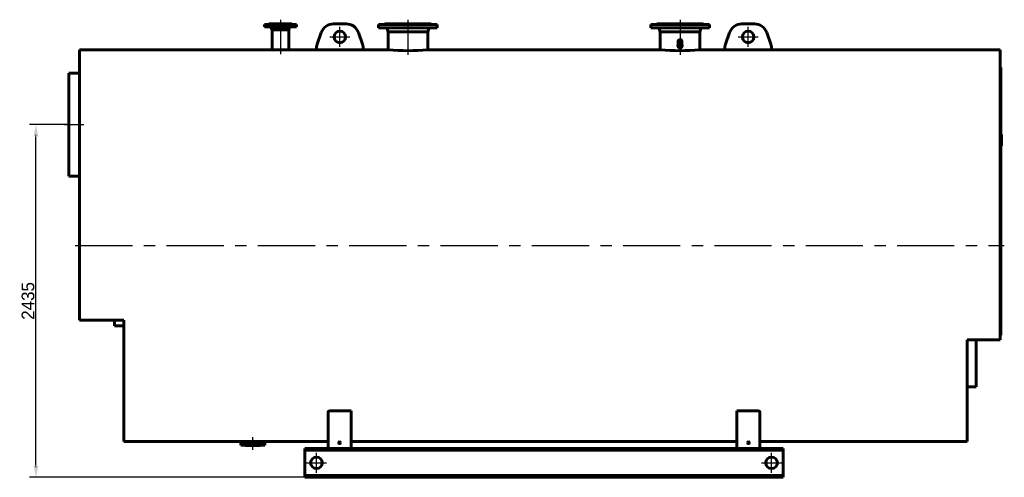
# Model space of a CAD drawing. Header units: millimetres. Extents: x 0 to 5973, y -173 to 841.
# Tile 3 of 6: x 1514 to 2057, y -125 to 128. Entities that reach past the tile are written whole.
import ezdxf

# ---------------------------------------------------------------- set-up
doc = ezdxf.new("R2010")
doc.units = ezdxf.units.MM
for name, pattern in [('CENTER_per1_scale0.029528', [1.5, 0.9375, -0.1875, 0.1875, -0.1875]), ('CENTER_per1_scale0.088727', [4.507347, 2.817092, -0.563418, 0.563418, -0.563418]), ('CENTER_per1_scale0.334646', [17, 10.625, -2.125, 2.125, -2.125]), ('CENTER_per1_scale0.354331', [18, 11.25, -2.25, 2.25, -2.25]), ('CENTER_per1_scale0.452756', [23, 14.375, -2.875, 2.875, -2.875]), ('CENTER_per2_scale0.728248', [36.995, 23.121875, -4.624375, 4.624375, -4.624375]), ('CENTER_per2_scale0.787402', [40, 25, -5, 5, -5]), ('CENTER_per3_scale0.989264', [50.25461, 31.409131, -6.281826, 6.281826, -6.281826]), ('CENTER_per4_scale0.759304', [38.572647, 24.107905, -4.821581, 4.821581, -4.821581]), ('CENTER_per7e_scale0.992221', [50.404841, 31.503026, -6.300605, 6.300605, -6.300605])]:
    doc.linetypes.add(name, pattern=pattern)
doc.styles.add('TextStyle_1', font='T-FLEX Type A.TTF', dxfattribs={"height": 7})
doc.dimstyles.new('DIM_ST_1', dxfattribs={"dimtxt": 7, "dimasz": 7, "dimexe": 3.5, "dimexo": 0, "dimgap": 0.875, "dimtad": 1, "dimlfac": 12.5, "dimrnd": 0.01, "dimdsep": 46, "dimtxsty": 'TextStyle_1', "dimblk": 'Arrow_3_C7_Status', "dimcen": 0.09, "dimclrd": 7, "dimclre": 7, "dimclrt": 7, "dimazin": 0, "dimtfac": 1, "dimtdec": 0, "dimtmove": 0, "dimatfit": 0, "dimldrblk": 'NONE', "dimfxl": 1, "dimtvp": 1, "dimtolj": 1, "dimarcsym": 0})

# ---------------------------------------------------------------- blocks, each defined once
blk = doc.blocks.new('Arrow_3_C7_Status')
at = {"color": 7, "linetype": 'Continuous', "lineweight": 0}
blk.add_line((-1, 0), (-0.8, 0), dxfattribs=at)
at = {"color": 7}
blk.add_solid([(-1, -0.2), (0, 0), (-0.8, 0), (-1, 0.2)], dxfattribs=at)
blk = doc.blocks.new('*D7')
at = {"color": 7, "lineweight": -2}
for p, q in [((-257.37, 69.6), (-279.01, 69.6)), ((-275.51, -118.2), (-275.51, 62.6)), ((-127.09, -125.2), (-279.01, -125.2))]:
    blk.add_line(p, q, dxfattribs=at)
at = {"layer": 'Defpoints', "color": 0}
for p in [(-275.51, 69.6), (-257.37, 69.6), (-127.09, -125.2)]:
    blk.add_point(p, dxfattribs=at)
at = {"color": 7, "lineweight": -2, "xscale": 7, "yscale": 7, "zscale": 7}
for p, rotation in [((-275.51, 69.6), 89.99999999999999), ((-275.51, -125.2), 270)]:
    blk.add_blockref('Arrow_3_C7_Status', p, dxfattribs=dict(at, rotation=rotation))
at = {"color": 7, "insert": (-279.88, -27.8), "char_height": 7, "attachment_point": 5, "rotation": 90, "style": 'TextStyle_1'}
blk.add_mtext('\\A1;2435{\\H0.5x;\\S^ ;}', dxfattribs=at)
blk = doc.blocks.new('_None')
blk = doc.blocks.new('Проекция_13')
at = {"color": 7, "linetype": 'Continuous', "lineweight": 60}
for p, q in [((-146.888, 125.2), (-134.248, 125.2)), ((-146.888, 125.2), (-146.888, 125.08)), ((-134.248, 125.08), (-134.248, 125.2)), ((-104.288, 125.2), (-111.248, 125.2)), ((-82.968, 125.2), (-57.368, 125.2)), ((-82.968, 125.2), (-82.968, 125.08)), ((-57.368, 125.08), (-57.368, 125.2)), ((67.192, 125.2), (92.792, 125.2)), ((67.192, 125.2), (67.192, 125.08)), ((92.792, 125.08), (92.792, 125.2)), ((121.072, 125.2), (114.112, 125.2)), ((-131.768, 124.88), (-149.368, 124.88)), ((-149.368, 124.88), (-149.368, 123.52)), ((-131.768, 123.52), (-149.368, 123.52)), ((-147.008, 124.96), (-134.128, 124.96)), ((-147.008, 124.96), (-147.008, 124.88)), ((-145.64374, 123.20657), (-145.14, 122)), ((-145.14, 122), (-145.14, 110.96)), ((-145.14, 122), (-135.996, 122)), ((-135.996, 122), (-135.49226, 123.20657)), ((-135.996, 110.96), (-135.996, 122)), ((-134.128, 124.88), (-134.128, 124.96)), ((-131.768, 123.52), (-131.768, 124.88)), ((-118.03188, 120.41224), (-120.33682, 113.93013)), ((-95.19918, 113.93013), (-97.50412, 120.41224)), ((-53.968, 124.96), (-86.368, 124.96)), ((-86.368, 124.96), (-86.368, 123.12)), ((-53.968, 123.12), (-86.368, 123.12)), ((-81.62694, 122.46844), (-81.088, 120.88)), ((-81.088, 120.88), (-81.088, 110.96)), ((-81.088, 120.88), (-59.248, 120.88)), ((-59.248, 120.88), (-58.70906, 122.46844)), ((-59.248, 110.96), (-59.248, 120.88)), ((-53.968, 123.12), (-53.968, 124.96)), ((96.192, 124.96), (63.792, 124.96)), ((63.792, 124.96), (63.792, 123.12)), ((96.192, 123.12), (63.792, 123.12)), ((68.53306, 122.46844), (69.072, 120.88)), ((69.072, 120.88), (69.072, 110.96)), ((69.072, 120.88), (90.912, 120.88)), ((90.912, 120.88), (91.45094, 122.46844)), ((90.912, 110.96), (90.912, 120.88)), ((96.192, 123.12), (96.192, 124.96)), ((107.32812, 120.41224), (105.02318, 113.93013)), ((130.16082, 113.93013), (127.85588, 120.41224)), ((78.916, 115.59988), (78.916, 112.8305)), ((81.068, 112.8305), (81.068, 115.59988)), ((-251.4488, 110.96), (-251.4488, -38.48)), ((-145.13958, 110.96), (-251.4488, 110.96)), ((-120.568, 110.96), (-135.996, 110.96)), ((-120.568, 112.58999), (-120.568, 110.95334)), ((-94.968, 110.95334), (-120.568, 110.95334)), ((-94.968, 110.95334), (-94.968, 112.58999)), ((-81.088, 110.96), (-94.968, 110.96)), ((69.072, 110.96), (-59.248, 110.96)), ((104.792, 110.96), (90.912, 110.96)), ((104.792, 112.58999), (104.792, 110.95334)), ((130.392, 110.95334), (104.792, 110.95334)), ((130.392, 110.95334), (130.392, 112.58999)), ((256.632, 110.96), (130.392, 110.96)), ((256.632, 110.96), (256.632, -49.28)), ((-257.368, 98), (-257.368, 41.2)), ((-251.4488, 98), (-257.368, 98)), ((257.032, 101.10558), (256.632, 101.10558)), ((257.032, 101.1055), (257.032, 101.10558)), ((257.032, 101.1055), (257.032, -46.48059)), ((257.368, 64.15063), (257.032, 64.15063)), ((257.368, 62.15033), (257.032, 62.15033)), ((257.032, 62.14565), (257.368, 62.14565)), ((257.368, 62.10599), (257.032, 62.10599)), ((257.368, 62.0093), (257.032, 62.0093)), ((257.368, 61.7853), (257.032, 61.7853)), ((257.368, 61.75804), (257.032, 61.75804)), ((257.368, 61.73323), (257.032, 61.73323)), ((257.368, 61.47204), (257.032, 61.47204)), ((257.368, 61.25134), (257.032, 61.25134)), ((257.368, 60.99017), (257.032, 60.99017)), ((257.368, 60.90916), (257.032, 60.90916)), ((257.368, 60.6612), (257.032, 60.6612)), ((257.368, 60.57939), (257.032, 60.57939)), ((257.368, 60.56615), (257.032, 60.56615)), ((257.368, 60.55128), (257.032, 60.55128)), ((257.368, 60.46613), (257.032, 60.46613)), ((257.368, 60.21981), (257.032, 60.21981)), ((257.368, 60.10991), (257.032, 60.10991)), ((257.368, 60.02228), (257.032, 60.02228)), ((257.368, 59.92886), (257.032, 59.92886)), ((257.368, 64.15046), (257.368, 64.15063)), ((257.368, 62.15033), (257.368, 64.15046)), ((257.368, 62.14776), (257.368, 62.14875)), ((257.368, 62.14565), (257.368, 62.14776)), ((257.368, 62.10599), (257.368, 62.14492)), ((257.368, 62.0093), (257.368, 62.10599)), ((257.368, 61.7853), (257.368, 62.0093)), ((257.368, 61.75804), (257.368, 61.7853)), ((257.368, 61.47204), (257.368, 61.73323)), ((257.368, 61.25134), (257.368, 61.47204)), ((257.368, 60.99017), (257.368, 61.25134)), ((257.368, 60.6612), (257.368, 60.90916)), ((257.368, 60.57939), (257.368, 60.6612)), ((257.368, 60.56615), (257.368, 60.57939)), ((257.368, 60.55128), (257.368, 60.56615)), ((257.368, 60.46613), (257.368, 60.55128)), ((257.368, 60.21981), (257.368, 60.46613)), ((257.368, 60.02228), (257.368, 60.10991)), ((257.368, 59.92886), (257.368, 60.02228)), ((257.368, 59.78589), (257.368, 59.92886)), ((257.368, 59.64289), (257.368, 59.78589)), ((257.368, 59.46105), (257.032, 59.46105)), ((257.368, 59.40154), (257.032, 59.40154)), ((257.368, 58.83453), (257.032, 58.83453)), ((257.368, 58.73369), (257.032, 58.73369)), ((257.368, 58.556), (257.032, 58.556)), ((257.368, 58.47003), (257.032, 58.47003)), ((257.368, 58.27744), (257.032, 58.27744)), ((257.368, 58.17), (257.032, 58.17)), ((257.368, 58.13774), (257.032, 58.13774)), ((257.368, 58.11917), (257.032, 58.11917)), ((257.368, 58.10387), (257.032, 58.10387)), ((257.368, 57.99558), (257.032, 57.99558)), ((257.368, 57.80299), (257.032, 57.80299)), ((257.368, 59.52387), (257.368, 59.64289)), ((257.368, 59.46105), (257.368, 59.52387)), ((257.368, 58.83453), (257.368, 59.40154)), ((257.368, 58.556), (257.368, 58.73369)), ((257.368, 58.27744), (257.368, 58.47003)), ((257.368, 58.17), (257.368, 58.27744)), ((257.368, 58.15222), (257.368, 58.17)), ((257.368, 58.13774), (257.368, 58.15222)), ((257.368, 58.11917), (257.368, 58.13774)), ((257.368, 58.10387), (257.368, 58.11917)), ((257.368, 57.99558), (257.368, 58.10387)), ((257.368, 57.80299), (257.368, 57.99558)), ((-257.368, 41.2), (-251.4488, 41.2)), ((-227.0488, -38.48), (-251.4488, -38.48)), ((-232.088, -41.6), (-232.088, -38.48)), ((-232.088, -41.6), (-227.0488, -41.6)), ((-227.0488, -38.48), (-227.0488, -105.36)), ((257.032, -46.72), (256.632, -46.72)), ((257.032, -46.48059), (257.032, -46.72)), ((238.472, -49.28), (238.472, -105.36)), ((256.632, -49.28), (238.472, -49.28)), ((243.352, -75.2), (243.352, -49.28)), ((238.472, -75.2), (243.352, -75.2)), ((-114.288, -109.2), (-114.288, -89.32885)), ((-101.488, -88.44114), (-112.688, -88.44114)), ((-101.488, -88.44114), (-101.488, -109.2)), ((111.312, -109.2), (111.312, -88.44114)), ((122.512, -88.44114), (111.312, -88.44114)), ((124.112, -89.32885), (124.112, -109.2)), ((-227.0488, -105.36), (-158.5328, -105.36)), ((-162.368, -106), (-149.168, -106)), ((-162.368, -106), (-162.368, -107.36)), ((-162.368, -106), (-149.168, -106)), ((-162.368, -106), (-162.368, -107.36)), ((-162.368, -107.36), (-149.168, -107.36)), ((-162.368, -107.36), (-149.168, -107.36)), ((-159.848, -107.48), (-159.848, -107.6)), ((-159.848, -107.48), (-159.848, -107.6)), ((-151.688, -107.6), (-159.848, -107.6)), ((-151.688, -107.6), (-159.848, -107.6)), ((-158.5328, -105.36), (-158.65245, -105.68557)), ((-158.5328, -105.36), (-158.65245, -105.68557)), ((-152.88355, -105.68557), (-153.0032, -105.36)), ((-152.88355, -105.68557), (-153.0032, -105.36)), ((-153.0032, -105.36), (-114.288, -105.36)), ((-151.688, -107.6), (-151.688, -107.48)), ((-151.688, -107.6), (-151.688, -107.48)), ((-149.168, -107.36), (-149.168, -106)), ((-149.168, -107.36), (-149.168, -106)), ((-101.488, -105.36), (111.312, -105.36)), ((124.112, -105.36), (238.472, -105.36)), ((-127.088, -110.16), (-127.088, -109.2)), ((-127.088, -109.2), (136.912, -109.2)), ((-127.088, -111.2), (-127.088, -110.16)), ((-127.088, -110.16), (136.912, -110.16)), ((-127.088, -123.2), (-127.088, -111.2)), ((136.912, -110.16), (136.912, -109.2)), ((136.912, -111.2), (136.912, -110.16)), ((136.912, -123.2), (136.912, -111.2)), ((-127.088, -123.2), (-127.088, -124.24)), ((-127.088, -124.24), (136.912, -124.24)), ((-127.088, -125.2), (-127.088, -124.24)), ((136.912, -123.2), (136.912, -124.24)), ((136.912, -125.2), (136.912, -124.24)), ((-127.088, -125.2), (136.912, -125.2))]:
    blk.add_line(p, q, dxfattribs=at)
at = {"color": 7, "linetype": 'CENTER_per1_scale0.029528', "lineweight": 25}
for p, q in [((-140.568, 127.53333), (-140.568, 122.74667)), ((-70.168, 127.53333), (-70.168, 122.74667)), ((79.992, 127.53333), (79.992, 122.74667)), ((-155.768, -109.93333), (-155.768, -105.14667))]:
    blk.add_line(p, q, dxfattribs=at)
at = {"color": 7, "linetype": 'CENTER_per1_scale0.354331', "lineweight": 25}
blk.add_line((-140.568, 127.29333), (-140.568, 121.18667), dxfattribs=at)
at = {"color": 7, "linetype": 'CENTER_per4_scale0.759304', "lineweight": 25}
blk.add_line((-140.568, 125.53991), (-140.568, 108.52999), dxfattribs=at)
at = {"color": 7, "linetype": 'CENTER_per1_scale0.452756', "lineweight": 25}
for p, q in [((-70.168, 127.29333), (-70.168, 120.78667)), ((79.992, 127.29333), (79.992, 120.78667))]:
    blk.add_line(p, q, dxfattribs=at)
at = {"color": 7, "linetype": 'CENTER_per2_scale0.787402', "lineweight": 25}
for p, q in [((-107.768, 112.46667), (-107.768, 123.53333)), ((117.592, 112.46667), (117.592, 123.53333)), ((-113.30133, 118), (-102.23467, 118)), ((112.05867, 118), (123.12533, 118)), ((-120.688, -122.73333), (-120.688, -111.66667)), ((130.512, -122.73333), (130.512, -111.66667)), ((-126.22133, -117.2), (-115.15467, -117.2)), ((124.97867, -117.2), (136.04533, -117.2))]:
    blk.add_line(p, q, dxfattribs=at)
at = {"color": 7, "linetype": 'CENTER_per3_scale0.989264', "lineweight": 25}
for p, q in [((-70.168, 124.80178), (-70.168, 108.074)), ((79.992, 124.80178), (79.992, 108.074))]:
    blk.add_line(p, q, dxfattribs=at)
at = {"color": 7, "linetype": 'CENTER_per2_scale0.728248', "lineweight": 25}
blk.add_line((-259.70133, 69.6), (-249.11547, 69.6), dxfattribs=at)
at = {"color": 7, "linetype": 'CENTER_per7e_scale0.992221', "lineweight": 25}
blk.add_line((-253.78213, 2.8), (258.96533, 2.8), dxfattribs=at)
at = {"color": 7, "linetype": 'CENTER_per1_scale0.088727', "lineweight": 25}
blk.add_line((-155.768, -108.01891), (-155.768, -102.99165), dxfattribs=at)
at = {"color": 7, "linetype": 'CENTER_per1_scale0.334646', "lineweight": 25}
blk.add_line((-155.768, -109.69333), (-155.768, -103.66667), dxfattribs=at)
at = {"color": 7, "lineweight": 60, "flags": 128}
for points in [[(78.836, 113.16457), (78.83815, 113.24618), (78.84459, 113.32758), (78.85532, 113.40877), (78.87026, 113.48928), (78.88936, 113.56867), (78.9126, 113.64693), (78.916, 113.6565)], [(81.068, 113.65555), (81.08081, 113.61705), (81.10248, 113.53825), (81.12003, 113.45811), (81.13336, 113.37728), (81.14242, 113.29606), (81.14719, 113.21443), (81.14767, 113.13228), (81.14377, 113.05066), (81.1355, 112.96955), (81.12269, 112.88826), (81.10548, 112.80842), (81.08388, 112.73003), (81.05746, 112.65203), (81.02672, 112.57642), (80.99168, 112.50322), (80.95167, 112.4314), (80.9076, 112.36291), (80.85946, 112.29777), (80.82009, 112.25045), (80.77869, 112.20553), (80.73527, 112.16302), (80.68982, 112.12292), (80.64159, 112.08467), (80.59172, 112.04931), (80.54021, 112.01685), (80.48706, 111.98728), (80.43194, 111.96047), (80.37572, 111.93693), (80.31841, 111.91665), (80.26001, 111.89963), (80.17987, 111.88196), (80.09896, 111.87057), (80.01728, 111.86547), (79.95581, 111.86577), (79.89461, 111.86964), (79.83371, 111.87706), (79.7731, 111.88805), (79.71357, 111.9024), (79.65501, 111.92012), (79.59743, 111.9412), (79.54082, 111.96564), (79.48661, 111.99271), (79.43392, 112.02275), (79.38275, 112.05576), (79.3331, 112.09173), (79.28588, 112.12993), (79.24062, 112.17063), (79.19733, 112.21385), (79.15601, 112.25957), (79.10531, 112.32272), (79.0586, 112.38941), (79.0159, 112.45963), (78.97824, 112.53128), (78.94482, 112.60553), (78.91566, 112.68237), (78.8913, 112.75993), (78.87134, 112.83917), (78.85575, 112.92006), (78.84478, 113.00085), (78.83819, 113.08236), (78.836, 113.16457)], [(78.916, 113.28526), (78.89641, 113.22256), (78.87578, 113.14253), (78.85938, 113.06145), (78.84748, 112.98096)], [(81.13645, 112.97891), (81.13438, 112.99803), (81.12262, 113.07259), (81.1073, 113.1465), (81.08847, 113.21948), (81.068, 113.28462)], [(-114.288, -89.32885), (-114.28525, -89.27801), (-114.27705, -89.22709), (-114.26346, -89.17634), (-114.24455, -89.126), (-114.22039, -89.07629), (-114.19104, -89.02747), (-114.15641, -88.97951), (-114.11654, -88.93245), (-114.07164, -88.88653), (-114.02189, -88.84199), (-113.96751, -88.79905), (-113.9087, -88.75796), (-113.84665, -88.71951), (-113.78028, -88.68287), (-113.70992, -88.64826), (-113.63592, -88.61586), (-113.55862, -88.58588), (-113.47837, -88.5585), (-113.39878, -88.5348), (-113.31646, -88.51355), (-113.23183, -88.49484), (-113.14534, -88.47879), (-113.05739, -88.4655), (-112.96843, -88.45509), (-112.87557, -88.44736), (-112.78192, -88.4427), (-112.688, -88.44114)], [(122.512, -88.44114), (122.59865, -88.4425), (122.6853, -88.44652), (122.77152, -88.45317), (122.85692, -88.46239), (122.94109, -88.47416), (123.02362, -88.4884), (123.10442, -88.50513), (123.18359, -88.5243), (123.26079, -88.5458), (123.3357, -88.5695), (123.408, -88.59528), (123.47735, -88.62303), (123.54507, -88.65337), (123.60976, -88.68571), (123.67119, -88.71988), (123.72914, -88.75572), (123.78335, -88.79305), (123.83362, -88.83171), (123.88184, -88.87346), (123.92582, -88.91663), (123.9654, -88.96101), (124.00045, -89.00639), (124.03082, -89.05257), (124.05638, -89.09935), (124.0763, -89.1446), (124.09186, -89.19035), (124.10302, -89.23643), (124.10975, -89.28266), (124.112, -89.32885)]]:
    blk.add_lwpolyline(points, dxfattribs=at)
at = {"color": 7, "linetype": 'Continuous', "lineweight": 60}
for centre in [(-107.768, 118), (117.592, 118), (-120.688, -117.2), (130.512, -117.2)]:
    blk.add_circle(centre, 3.2, dxfattribs=at)
for centre, radius, start, end in [((-147.008, 125.08), 0.12, 270, 0.0000224), ((-134.128, 125.08), 0.12, 179.9999547, 270), ((-111.248, 118), 7.2, 90, 160.425396), ((-104.288, 118), 7.2, 19.574604, 90), ((-83.088, 125.08), 0.12, 270, 0.000032), ((-57.248, 125.08), 0.12, 179.999968, 270), ((67.072, 125.08), 0.12, 270, 0.000032), ((92.912, 125.08), 0.12, 179.9999844, 270), ((114.112, 118), 7.2, 90, 160.425396), ((121.072, 118), 7.2, 19.574604, 90), ((-146.23434, 122.96), 0.64, 22.6605363, 61.0449756), ((-134.90166, 122.96), 0.64, 118.9550244, 157.3394637), ((-82.53604, 122.16), 0.96, 18.7413404, 90), ((-57.79996, 122.16), 0.96, 90, 161.2586596), ((67.62396, 122.16), 0.96, 18.7413404, 90), ((92.36004, 122.16), 0.96, 90, 161.2586596), ((-140.56801, 219.0256), 108.16227, 267.5776224, 272.4226099), ((-116.568, 112.58999), 4, 160.425396, 179.9999891), ((-98.968, 112.58999), 4, 0, 19.574604), ((-70.168, 218.56879), 108.16144, 264.2055348, 275.7944652), ((79.992, 218.56879), 108.16144, 264.2055348, 275.7944652), ((108.792, 112.58999), 4, 160.425396, 179.9999952), ((126.392, 112.58999), 4, 0.0000068, 19.574604), ((-159.968, -107.48), 0.12, 359.999963, 90), ((-159.968, -107.48), 0.12, 359.999963, 90), ((-159.10299, -105.52), 0.48, 270, 339.8216199), ((-159.10299, -105.52), 0.48, 270, 339.8216199), ((-155.7684, -214.50089), 109.17589, 91.0215841, 91.4506577), ((-155.7684, -214.50089), 109.17589, 91.0215841, 91.4506577), ((-155.76794, -214.50088), 109.17589, 88.5491529, 91.0218269), ((-155.76794, -214.50088), 109.17589, 88.5491529, 91.0218269), ((-152.43301, -105.52), 0.48, 200.1783801, 270), ((-152.43301, -105.52), 0.48, 200.1783801, 270), ((-151.568, -107.48), 0.12, 90, 180.000037), ((-151.568, -107.48), 0.12, 90, 180.000037)]:
    blk.add_arc(centre, radius, start, end, dxfattribs=at)
for centre, major_axis, ratio in [((79.992, 115.59988), (1.076, 0), 0.866025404), ((79.992, 115.59988), (0.8252, 0), 0.866025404), ((79.992, 115.55988), (-0.7452, 0), 0.866025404), ((-107.888, -106.10904), (0.52, 0), 0.965925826), ((117.712, -106.10904), (-0.52, 0), 0.965925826)]:
    blk.add_ellipse(centre, major_axis=major_axis, ratio=ratio, dxfattribs=at)
for centre, major_axis, ratio, start_param, end_param in [((79.992, 112.8305), (0, 1.24246), 0.866025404, 1.570796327, 1.715687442), ((79.992, 112.8305), (0, 1.24246), 0.866025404, 4.564389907, 4.71238898), ((-107.888, -106.31609), (0.52, 0), 0.965925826, 0.207602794, 2.933989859), ((117.712, -106.31609), (-0.52, 0), 0.965925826, 3.349195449, 6.075582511)]:
    blk.add_ellipse(centre, major_axis=major_axis, ratio=ratio, start_param=start_param, end_param=end_param, dxfattribs=at)
dim = blk.add_linear_dim(base=(-275.51, 69.6), p1=(-127.088, -125.2), p2=(-257.368, 69.6), angle=90, text='<>{\\H0.5x;\\S^ ;}', dimstyle='DIM_ST_1')
dim.commit()
dim.dimension.update_dxf_attribs({"geometry": '*D7', "text_midpoint": (-275.51, -27.8), "dimtype": 160})

msp = doc.modelspace()

# ---------------------------------------------------------------- block references
msp.add_blockref('Проекция_13', (1798.09, 0))

doc.saveas('drawing.dxf')
